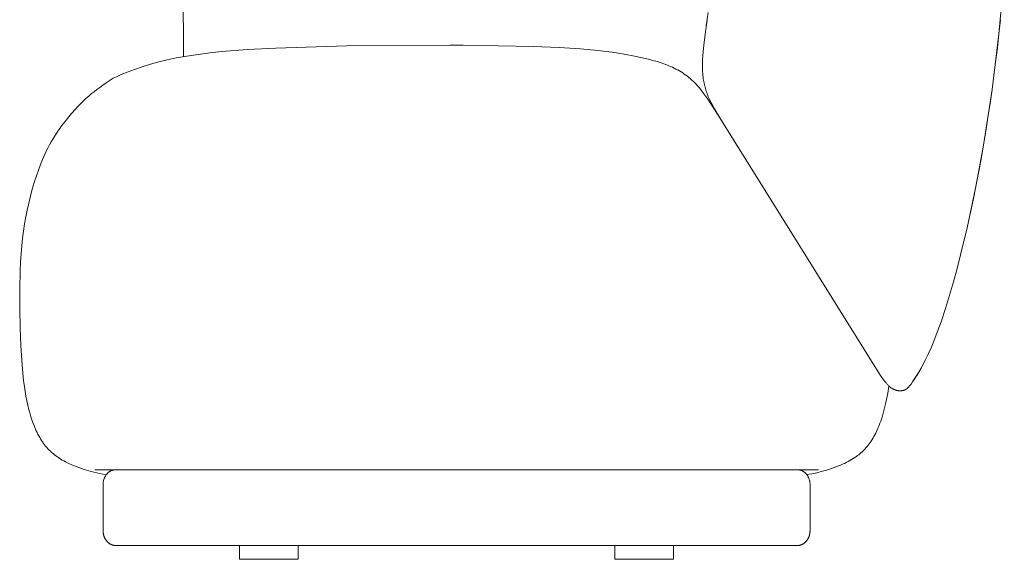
# Model space of a CAD drawing. Header units: millimetres. Extents: x -3843 to -267, y -13382 to -11314.
# Tile 2 of 6: x -3504 to -2723, y -12105 to -11677. Entities that reach past the tile are written whole.
import ezdxf

# ---------------------------------------------------------------- set-up
doc = ezdxf.new("R2010")
doc.units = ezdxf.units.MM
doc.layers.add('Default', color=7, linetype='Continuous', lineweight=18, true_color=0x000000)

msp = doc.modelspace()

# ---------------------------------------------------------------- linework, layer by layer
at = {"layer": 'Default'}
for p, q in [((-3374.4, -11622.03), (-3373.73, -11698.54)), ((-2722.89, -11642.28), (-2727.16, -11688.35)), ((-2957.62, -11671.42), (-2959.27, -11682.08)), ((-2958.57, -11677.51), (-2959.94, -11686.81)), ((-2725.98, -11677.22), (-2727.16, -11688.35)), ((-2959.94, -11686.81), (-2960.99, -11695.1)), ((-2960.99, -11695.1), (-2961.72, -11702.49)), ((-2727.16, -11688.35), (-2732.64, -11732.71)), ((-2727.16, -11688.35), (-2728.42, -11699.46)), ((-3373.73, -11698.54), (-3373.66, -11706.53)), ((-3343.4, -11702.58), (-3352.96, -11703.58)), ((-3322.98, -11700.99), (-3343.4, -11702.58)), ((-3300.55, -11699.76), (-3322.98, -11700.99)), ((-3244.6, -11697.94), (-3300.55, -11699.76)), ((-3162.34, -11697.5), (-3244.6, -11697.94)), ((-3162.34, -11697.5), (-3157.21, -11697.48)), ((-3152.08, -11697.5), (-3157.21, -11697.48)), ((-3152.08, -11697.5), (-3096.51, -11698.52)), ((-3096.51, -11698.52), (-3075.76, -11699.37)), ((-3075.76, -11699.37), (-3058.83, -11700.43)), ((-3058.83, -11700.43), (-3045.07, -11701.66)), ((-3045.07, -11701.66), (-3033.82, -11703.03)), ((-3033.82, -11703.03), (-3028.93, -11703.76)), ((-2961.72, -11702.49), (-2961.96, -11705.88)), ((-2728.42, -11699.46), (-2729.75, -11710.56)), ((-3393.39, -11710.78), (-3400.01, -11712.59)), ((-3386.57, -11709.12), (-3393.39, -11710.78)), ((-3379.56, -11707.63), (-3386.57, -11709.12)), ((-3371, -11706.08), (-3379.56, -11707.63)), ((-3362.15, -11704.73), (-3371, -11706.08)), ((-3352.96, -11703.58), (-3362.15, -11704.73)), ((-3028.93, -11703.76), (-3024.42, -11704.51)), ((-3024.42, -11704.51), (-3016.21, -11706.08)), ((-3016.21, -11706.08), (-3008.66, -11707.73)), ((-3008.66, -11707.73), (-3005.07, -11708.59)), ((-3005.07, -11708.59), (-3001.61, -11709.51)), ((-3001.61, -11709.51), (-2998.27, -11710.47)), ((-2998.27, -11710.47), (-2995.05, -11711.5)), ((-2962.12, -11709.09), (-2962.2, -11712.12)), ((-2961.96, -11705.88), (-2962.12, -11709.09)), ((-2729.75, -11710.56), (-2731.15, -11721.61)), ((-3412.58, -11716.65), (-3418.5, -11718.89)), ((-3406.41, -11714.55), (-3412.58, -11716.65)), ((-3400.01, -11712.59), (-3406.41, -11714.55)), ((-2995.05, -11711.5), (-2991.94, -11712.59)), ((-2991.94, -11712.59), (-2990.42, -11713.17)), ((-2990.42, -11713.17), (-2988.93, -11713.77)), ((-2988.93, -11713.77), (-2987.47, -11714.4)), ((-2987.47, -11714.4), (-2986.03, -11715.04)), ((-2986.03, -11715.04), (-2984.62, -11715.72)), ((-2984.62, -11715.72), (-2983.23, -11716.41)), ((-2983.23, -11716.41), (-2981.87, -11717.14)), ((-2981.87, -11717.14), (-2980.53, -11717.89)), ((-2980.53, -11717.89), (-2979.21, -11718.68)), ((-2979.21, -11718.68), (-2977.92, -11719.49)), ((-2962.2, -11712.12), (-2962.2, -11715)), ((-2962.2, -11715), (-2962.12, -11717.74)), ((-2962.12, -11717.74), (-2961.95, -11720.35)), ((-3429.59, -11723.76), (-3435.12, -11727.38)), ((-3426.92, -11722.5), (-3429.59, -11723.76)), ((-3424.18, -11721.26), (-3426.92, -11722.5)), ((-3421.37, -11720.06), (-3424.18, -11721.26)), ((-3418.5, -11718.89), (-3421.37, -11720.06)), ((-2977.92, -11719.49), (-2976.65, -11720.34)), ((-2976.65, -11720.34), (-2975.4, -11721.22)), ((-2975.4, -11721.22), (-2974.17, -11722.14)), ((-2974.17, -11722.14), (-2972.96, -11723.09)), ((-2972.96, -11723.09), (-2971.78, -11724.08)), ((-2971.78, -11724.08), (-2970.61, -11725.11)), ((-2970.61, -11725.11), (-2969.46, -11726.18)), ((-2969.46, -11726.18), (-2968.33, -11727.28)), ((-2961.95, -11720.35), (-2961.84, -11721.61)), ((-2961.84, -11721.61), (-2961.71, -11722.84)), ((-2961.71, -11722.84), (-2961.55, -11724.05)), ((-2961.55, -11724.05), (-2961.38, -11725.23)), ((-2961.38, -11725.23), (-2961.19, -11726.39)), ((-2961.19, -11726.39), (-2960.97, -11727.53)), ((-2731.15, -11721.61), (-2732.64, -11732.71)), ((-3442.47, -11732.68), (-3444.69, -11734.42)), ((-3440.13, -11730.93), (-3442.47, -11732.68)), ((-3437.69, -11729.16), (-3440.13, -11730.93)), ((-3435.12, -11727.38), (-3437.69, -11729.16)), ((-2968.33, -11727.28), (-2967.21, -11728.44)), ((-2967.21, -11728.44), (-2966.09, -11729.67)), ((-2966.09, -11729.67), (-2964.95, -11731)), ((-2964.95, -11731), (-2963.76, -11732.47)), ((-2963.76, -11732.47), (-2962.49, -11734.11)), ((-2962.49, -11734.11), (-2961.14, -11735.95)), ((-2960.97, -11727.53), (-2960.74, -11728.65)), ((-2960.74, -11728.65), (-2960.48, -11729.76)), ((-2960.48, -11729.76), (-2960.2, -11730.85)), ((-2960.2, -11730.85), (-2959.9, -11731.92)), ((-2959.9, -11731.92), (-2959.58, -11732.99)), ((-2959.58, -11732.99), (-2959.24, -11734.06)), ((-2959.24, -11734.06), (-2958.87, -11735.13)), ((-2732.64, -11732.71), (-2739.43, -11776.81)), ((-2732.64, -11732.71), (-2734.21, -11743.76)), ((-3452.66, -11741.3), (-3454.45, -11743.01)), ((-3450.8, -11739.59), (-3452.66, -11741.3)), ((-3448.85, -11737.87), (-3450.8, -11739.59)), ((-3446.82, -11736.15), (-3448.85, -11737.87)), ((-3444.69, -11734.42), (-3446.82, -11736.15)), ((-2961.14, -11735.95), (-2958.07, -11740.37)), ((-2958.87, -11735.13), (-2958.47, -11736.2)), ((-2958.47, -11736.2), (-2958.04, -11737.28)), ((-2958.07, -11740.37), (-2949.85, -11753.01)), ((-2958.04, -11737.28), (-2957.58, -11738.37)), ((-2957.58, -11738.37), (-2957.1, -11739.47)), ((-2957.1, -11739.47), (-2956.57, -11740.6)), ((-2956.57, -11740.6), (-2955.43, -11742.92)), ((-3459.44, -11748.14), (-3462.52, -11751.59)), ((-3457.84, -11746.43), (-3459.44, -11748.14)), ((-3456.17, -11744.72), (-3457.84, -11746.43)), ((-3454.45, -11743.01), (-3456.17, -11744.72)), ((-2955.43, -11742.92), (-2954.14, -11745.37)), ((-2954.14, -11745.37), (-2952.7, -11747.97)), ((-2952.7, -11747.97), (-2949.29, -11753.76)), ((-2734.21, -11743.76), (-2735.87, -11754.79)), ((-3465.82, -11755.52), (-3468.95, -11759.52)), ((-3462.52, -11751.59), (-3465.82, -11755.52)), ((-2949.85, -11753.01), (-2821.56, -11958.82)), ((-2949.29, -11753.76), (-2934.22, -11778.05)), ((-2735.87, -11754.79), (-2737.6, -11765.81)), ((-3471.92, -11763.6), (-3473.34, -11765.67)), ((-3470.46, -11761.54), (-3471.92, -11763.6)), ((-3468.95, -11759.52), (-3470.46, -11761.54)), ((-3477.39, -11772.07), (-3478.66, -11774.27)), ((-3476.08, -11769.91), (-3477.39, -11772.07)), ((-3474.73, -11767.77), (-3476.08, -11769.91)), ((-3473.34, -11765.67), (-3474.73, -11767.77)), ((-2737.6, -11765.81), (-2739.43, -11776.81)), ((-3482.26, -11781.08), (-3483.39, -11783.43)), ((-3481.09, -11778.77), (-3482.26, -11781.08)), ((-3479.89, -11776.5), (-3481.09, -11778.77)), ((-3478.66, -11774.27), (-3479.89, -11776.5)), ((-2739.43, -11776.81), (-2745.46, -11809.63)), ((-2739.43, -11776.81), (-2741.35, -11787.79)), ((-3485.55, -11788.27), (-3486.58, -11790.75)), ((-3484.48, -11785.83), (-3485.55, -11788.27)), ((-3483.39, -11783.43), (-3484.48, -11785.83)), ((-2741.35, -11787.79), (-2743.36, -11798.75)), ((-3488.54, -11795.83), (-3490.37, -11801.05)), ((-3486.58, -11790.75), (-3488.54, -11795.83)), ((-3490.37, -11801.05), (-3492.07, -11806.38)), ((-2743.36, -11798.75), (-2745.46, -11809.63)), ((-3493.65, -11811.79), (-3495.1, -11817.26)), ((-3492.07, -11806.38), (-3493.65, -11811.79)), ((-2745.46, -11809.63), (-2752.4, -11842.32)), ((-2745.46, -11809.63), (-2747.66, -11820.52)), ((-3495.1, -11817.26), (-3496.44, -11822.77)), ((-3496.44, -11822.77), (-3497.65, -11828.28)), ((-2747.66, -11820.52), (-2749.97, -11831.42)), ((-3498.75, -11833.79), (-3499.73, -11839.33)), ((-3497.65, -11828.28), (-3498.75, -11833.79)), ((-2749.97, -11831.42), (-2752.4, -11842.32)), ((-3499.73, -11839.33), (-3500.6, -11844.96)), ((-2752.4, -11842.32), (-2757.55, -11863.93)), ((-2752.4, -11842.32), (-2754.92, -11853.15)), ((-3501.35, -11850.73), (-3502, -11856.7)), ((-3500.6, -11844.96), (-3501.35, -11850.73)), ((-3502, -11856.7), (-3502.53, -11862.91)), ((-2754.92, -11853.15), (-2757.55, -11863.93)), ((-3502.53, -11862.91), (-3502.96, -11869.42)), ((-2757.55, -11863.93), (-2760.31, -11874.66)), ((-2757.55, -11863.93), (-2760.31, -11874.66)), ((-3502.96, -11869.42), (-3503.28, -11876.28)), ((-2760.31, -11874.66), (-2763.22, -11885.35)), ((-2760.31, -11874.66), (-2763.22, -11885.35)), ((-3503.28, -11876.28), (-3503.62, -11891.05)), ((-2763.22, -11885.35), (-2766.29, -11895.97)), ((-2763.22, -11885.35), (-2766.29, -11895.97)), ((-3503.62, -11891.05), (-3503.6, -11906.5)), ((-2766.29, -11895.97), (-2769.56, -11906.54)), ((-2766.29, -11895.97), (-2769.56, -11906.54)), ((-3503.6, -11906.5), (-3503.27, -11921.71)), ((-2769.56, -11906.54), (-2773.07, -11917.02)), ((-2769.56, -11906.54), (-2773.07, -11917.02)), ((-3503.27, -11921.71), (-3502.7, -11935.76)), ((-2773.07, -11917.02), (-2776.85, -11927.37)), ((-2773.07, -11917.02), (-2776.85, -11927.37)), ((-2776.85, -11927.37), (-2778.86, -11932.48)), ((-2776.85, -11927.37), (-2778.86, -11932.48)), ((-3502.7, -11935.76), (-3502.23, -11943.65)), ((-2778.86, -11932.48), (-2780.98, -11937.55)), ((-2778.86, -11932.48), (-2780.98, -11937.55)), ((-3502.23, -11943.65), (-3501.45, -11954.54)), ((-2783.2, -11942.55), (-2785.55, -11947.48)), ((-2783.2, -11942.55), (-2785.55, -11947.48)), ((-2780.98, -11937.55), (-2783.2, -11942.55)), ((-2780.98, -11937.55), (-2783.2, -11942.55)), ((-2788.04, -11952.3), (-2789.35, -11954.67)), ((-2787.19, -11950.7), (-2788.91, -11953.88)), ((-2786.77, -11949.9), (-2788.04, -11952.3)), ((-2785.55, -11947.48), (-2787.19, -11950.7)), ((-2785.55, -11947.48), (-2786.77, -11949.9)), ((-3501.45, -11954.54), (-3500.48, -11963.95)), ((-2821.56, -11958.82), (-2820.03, -11961.07)), ((-2794.33, -11962.64), (-2790.71, -11957.01)), ((-2792.99, -11960.64), (-2794.19, -11962.43)), ((-2792.21, -11959.45), (-2793.79, -11961.84)), ((-2791.83, -11958.83), (-2792.99, -11960.64)), ((-2790.71, -11957.01), (-2792.21, -11959.45)), ((-2790.71, -11957.01), (-2791.83, -11958.83)), ((-2788.91, -11953.88), (-2790.71, -11957.01)), ((-2789.35, -11954.67), (-2790.71, -11957.01)), ((-3500.48, -11963.95), (-3499.92, -11968.21)), ((-3499.92, -11968.21), (-3499.31, -11972.21)), ((-2820.03, -11961.07), (-2818.49, -11963.23)), ((-2818.49, -11963.23), (-2817.72, -11964.25)), ((-2817.72, -11964.25), (-2816.96, -11965.21)), ((-2816.96, -11965.21), (-2816.21, -11966.11)), ((-2816.21, -11966.11), (-2815.84, -11966.53)), ((-2815.84, -11966.53), (-2815.47, -11966.92)), ((-2815.47, -11966.92), (-2815.08, -11967.33)), ((-2814.46, -11967.93), (-2815.33, -11973.55)), ((-2815.08, -11967.33), (-2814.69, -11967.71)), ((-2814.69, -11967.71), (-2814.3, -11968.07)), ((-2814.3, -11968.07), (-2813.93, -11968.41)), ((-2813.93, -11968.41), (-2813.55, -11968.72)), ((-2798.66, -11968.63), (-2798.26, -11968.16)), ((-2798.26, -11968.16), (-2797.83, -11967.63)), ((-2797.83, -11967.63), (-2797.37, -11967.03)), ((-2797.37, -11967.03), (-2796.86, -11966.35)), ((-2796.86, -11966.35), (-2795.71, -11964.71)), ((-2795.71, -11964.71), (-2794.33, -11962.64)), ((-2793.79, -11961.84), (-2795.43, -11964.18)), ((-2794.19, -11962.43), (-2795.43, -11964.18)), ((-3499.31, -11972.21), (-3498.65, -11976.01)), ((-3498.65, -11976.01), (-3497.94, -11979.64)), ((-2815.33, -11973.55), (-2816.02, -11977.33)), ((-2813.55, -11968.72), (-2813.18, -11969.01)), ((-2813.18, -11969.01), (-2812.82, -11969.28)), ((-2812.82, -11969.28), (-2812.46, -11969.53)), ((-2812.46, -11969.53), (-2812.1, -11969.76)), ((-2812.1, -11969.76), (-2811.75, -11969.97)), ((-2811.75, -11969.97), (-2811.41, -11970.17)), ((-2811.41, -11970.17), (-2811.07, -11970.35)), ((-2811.07, -11970.35), (-2810.74, -11970.52)), ((-2810.74, -11970.52), (-2810.41, -11970.67)), ((-2810.41, -11970.67), (-2810.09, -11970.81)), ((-2810.09, -11970.81), (-2809.77, -11970.94)), ((-2809.77, -11970.94), (-2809.46, -11971.05)), ((-2809.46, -11971.05), (-2809.15, -11971.16)), ((-2809.15, -11971.16), (-2808.84, -11971.26)), ((-2808.84, -11971.26), (-2808.54, -11971.34)), ((-2808.54, -11971.34), (-2808.25, -11971.42)), ((-2808.25, -11971.42), (-2807.95, -11971.48)), ((-2807.95, -11971.48), (-2807.66, -11971.54)), ((-2807.66, -11971.54), (-2807.37, -11971.59)), ((-2807.37, -11971.59), (-2807.09, -11971.63)), ((-2807.09, -11971.63), (-2806.8, -11971.66)), ((-2806.8, -11971.66), (-2806.51, -11971.69)), ((-2806.51, -11971.69), (-2806.23, -11971.71)), ((-2806.23, -11971.71), (-2805.94, -11971.72)), ((-2805.94, -11971.72), (-2805.65, -11971.72)), ((-2805.65, -11971.72), (-2805.36, -11971.72)), ((-2805.36, -11971.72), (-2805.07, -11971.71)), ((-2805.07, -11971.71), (-2804.78, -11971.7)), ((-2804.78, -11971.7), (-2804.48, -11971.68)), ((-2804.48, -11971.68), (-2804.19, -11971.66)), ((-2804.19, -11971.66), (-2803.89, -11971.62)), ((-2803.89, -11971.62), (-2803.73, -11971.6)), ((-2803.73, -11971.6), (-2803.58, -11971.57)), ((-2803.58, -11971.57), (-2803.43, -11971.54)), ((-2803.43, -11971.54), (-2803.28, -11971.51)), ((-2803.28, -11971.51), (-2803.12, -11971.48)), ((-2803.12, -11971.48), (-2802.97, -11971.44)), ((-2802.97, -11971.44), (-2802.81, -11971.4)), ((-2802.81, -11971.4), (-2802.66, -11971.35)), ((-2802.66, -11971.35), (-2802.5, -11971.3)), ((-2802.5, -11971.3), (-2802.34, -11971.25)), ((-2802.34, -11971.25), (-2802.19, -11971.19)), ((-2802.19, -11971.19), (-2802.03, -11971.13)), ((-2802.03, -11971.13), (-2801.87, -11971.06)), ((-2801.87, -11971.06), (-2801.71, -11970.99)), ((-2801.71, -11970.99), (-2801.55, -11970.92)), ((-2801.55, -11970.92), (-2801.39, -11970.84)), ((-2801.39, -11970.84), (-2801.23, -11970.75)), ((-2801.23, -11970.75), (-2801.06, -11970.66)), ((-2801.06, -11970.66), (-2800.9, -11970.56)), ((-2800.9, -11970.56), (-2800.74, -11970.45)), ((-2800.74, -11970.45), (-2800.57, -11970.34)), ((-2800.57, -11970.34), (-2800.41, -11970.23)), ((-2800.41, -11970.23), (-2800.24, -11970.11)), ((-2800.24, -11970.11), (-2800.08, -11969.98)), ((-2800.08, -11969.98), (-2799.91, -11969.84)), ((-2799.91, -11969.84), (-2799.74, -11969.7)), ((-2799.74, -11969.7), (-2799.57, -11969.55)), ((-2799.57, -11969.55), (-2799.4, -11969.39)), ((-2799.4, -11969.39), (-2799.22, -11969.21)), ((-2799.22, -11969.21), (-2799.04, -11969.03)), ((-2799.04, -11969.03), (-2798.86, -11968.83)), ((-2798.86, -11968.83), (-2798.66, -11968.63)), ((-3497.94, -11979.64), (-3497.15, -11983.25)), ((-3497.15, -11983.25), (-3496.3, -11986.72)), ((-2816.79, -11981.1), (-2817.76, -11985.27)), ((-2816.02, -11977.33), (-2816.79, -11981.1)), ((-3496.3, -11986.72), (-3495.38, -11990.07)), ((-3495.38, -11990.07), (-3494.41, -11993.28)), ((-2818.85, -11989.41), (-2819.8, -11992.6)), ((-2817.76, -11985.27), (-2818.85, -11989.41)), ((-3494.41, -11993.28), (-3493.36, -11996.36)), ((-3493.36, -11996.36), (-3492.25, -11999.32)), ((-3492.25, -11999.32), (-3491.67, -12000.75)), ((-2822.15, -11999.26), (-2822.86, -12000.99)), ((-2821.48, -11997.52), (-2822.15, -11999.26)), ((-2820.85, -11995.76), (-2821.48, -11997.52)), ((-2819.8, -11992.6), (-2820.85, -11995.76)), ((-3491.67, -12000.75), (-3491.07, -12002.16)), ((-3491.07, -12002.16), (-3490.45, -12003.53)), ((-3490.45, -12003.53), (-3489.81, -12004.87)), ((-3489.81, -12004.87), (-3489.15, -12006.18)), ((-3489.15, -12006.18), (-3488.48, -12007.46)), ((-3488.48, -12007.46), (-3487.78, -12008.71)), ((-2825.52, -12006.67), (-2826.22, -12007.97)), ((-2824.86, -12005.37), (-2825.52, -12006.67)), ((-2824.21, -12004.04), (-2824.86, -12005.37)), ((-2823.6, -12002.71), (-2824.21, -12004.04)), ((-2822.86, -12000.99), (-2823.6, -12002.71)), ((-3487.78, -12008.71), (-3487.06, -12009.94)), ((-3487.06, -12009.94), (-3486.31, -12011.13)), ((-3486.31, -12011.13), (-3485.54, -12012.3)), ((-3485.54, -12012.3), (-3484.74, -12013.44)), ((-3484.74, -12013.44), (-3483.92, -12014.55)), ((-3483.92, -12014.55), (-3483.06, -12015.64)), ((-2830.84, -12014.98), (-2831.71, -12016.06)), ((-2830, -12013.88), (-2830.84, -12014.98)), ((-2829.2, -12012.76), (-2830, -12013.88)), ((-2828.41, -12011.59), (-2829.2, -12012.76)), ((-2827.65, -12010.4), (-2828.41, -12011.59)), ((-2826.92, -12009.19), (-2827.65, -12010.4)), ((-2826.22, -12007.97), (-2826.92, -12009.19)), ((-3483.06, -12015.64), (-3482.17, -12016.69)), ((-3482.17, -12016.69), (-3481.25, -12017.72)), ((-3481.25, -12017.72), (-3480.3, -12018.73)), ((-3480.3, -12018.73), (-3479.3, -12019.71)), ((-3479.3, -12019.71), (-3478.28, -12020.66)), ((-3478.28, -12020.66), (-3477.21, -12021.59)), ((-3477.21, -12021.59), (-3476.1, -12022.49)), ((-3476.1, -12022.49), (-3474.96, -12023.37)), ((-2839.24, -12023.21), (-2840.17, -12023.89)), ((-2838.33, -12022.51), (-2839.24, -12023.21)), ((-2837.44, -12021.78), (-2838.33, -12022.51)), ((-2836.57, -12021.04), (-2837.44, -12021.78)), ((-2835.53, -12020.1), (-2836.57, -12021.04)), ((-2834.53, -12019.13), (-2835.53, -12020.1)), ((-2833.56, -12018.14), (-2834.53, -12019.13)), ((-2832.61, -12017.11), (-2833.56, -12018.14)), ((-2831.71, -12016.06), (-2832.61, -12017.11)), ((-3474.96, -12023.37), (-3473.77, -12024.23)), ((-3473.77, -12024.23), (-3472.54, -12025.06)), ((-3472.54, -12025.06), (-3471.26, -12025.87)), ((-3471.26, -12025.87), (-3469.95, -12026.66)), ((-3469.95, -12026.66), (-3468.59, -12027.43)), ((-3468.59, -12027.43), (-3467.18, -12028.18)), ((-3467.18, -12028.18), (-3465.73, -12028.91)), ((-3465.73, -12028.91), (-3464.23, -12029.62)), ((-3464.23, -12029.62), (-3462.69, -12030.31)), ((-3462.69, -12030.31), (-3461.1, -12030.99)), ((-3461.1, -12030.99), (-3459.46, -12031.65)), ((-2852.73, -12030.74), (-2854.37, -12031.41)), ((-2851.11, -12030.04), (-2852.73, -12030.74)), ((-2849.63, -12029.36), (-2851.11, -12030.04)), ((-2848.16, -12028.65), (-2849.63, -12029.36)), ((-2846.72, -12027.9), (-2848.16, -12028.65)), ((-2845.29, -12027.12), (-2846.72, -12027.9)), ((-2843.97, -12026.37), (-2845.29, -12027.12)), ((-2842.68, -12025.58), (-2843.97, -12026.37)), ((-2841.42, -12024.75), (-2842.68, -12025.58)), ((-2840.17, -12023.89), (-2841.42, -12024.75)), ((-3459.46, -12031.65), (-3456.04, -12032.92)), ((-3456.04, -12032.92), (-3452.43, -12034.14)), ((-3452.43, -12034.14), (-3448.76, -12035.26)), ((-3448.76, -12035.26), (-3446.8, -12035.8)), ((-3446.8, -12035.8), (-3444.73, -12036.32)), ((-3444.73, -12036.32), (-3442.54, -12036.83)), ((-3444.16, -12034.33), (-2870.26, -12034.33)), ((-3442.54, -12036.83), (-3440.18, -12037.33)), ((-3440.18, -12037.33), (-3437.66, -12037.81)), ((-3437.66, -12037.81), (-3434.93, -12038.28)), ((-3435.44, -12039.01), (-3435.19, -12038.64)), ((-3435.19, -12038.64), (-3434.93, -12038.28)), ((-3434.93, -12038.28), (-3434.74, -12038.02)), ((-3434.74, -12038.02), (-3434.55, -12037.77)), ((-3434.55, -12037.77), (-3434.34, -12037.53)), ((-3434.34, -12037.53), (-3434.13, -12037.29)), ((-3434.13, -12037.29), (-3433.9, -12037.06)), ((-3433.9, -12037.06), (-3433.67, -12036.84)), ((-3433.67, -12036.84), (-3433.43, -12036.62)), ((-3433.43, -12036.62), (-3433.19, -12036.42)), ((-3433.19, -12036.42), (-3432.94, -12036.22)), ((-3432.94, -12036.22), (-3432.68, -12036.03)), ((-3432.68, -12036.03), (-3432.41, -12035.85)), ((-3432.41, -12035.85), (-3432.14, -12035.68)), ((-3432.14, -12035.68), (-3431.87, -12035.52)), ((-3431.87, -12035.52), (-3431.59, -12035.37)), ((-3431.59, -12035.37), (-3431.3, -12035.23)), ((-3431.3, -12035.23), (-3431.01, -12035.1)), ((-3431.01, -12035.1), (-3430.71, -12034.98)), ((-3430.71, -12034.98), (-3430.41, -12034.86)), ((-3430.41, -12034.86), (-3430.11, -12034.76)), ((-3430.11, -12034.76), (-3429.8, -12034.67)), ((-3429.8, -12034.67), (-3429.49, -12034.59)), ((-3429.49, -12034.59), (-3429.18, -12034.52)), ((-3429.18, -12034.52), (-3428.87, -12034.46)), ((-3428.87, -12034.46), (-3428.55, -12034.41)), ((-3428.55, -12034.41), (-3428.23, -12034.37)), ((-3428.23, -12034.37), (-3427.91, -12034.35)), ((-3427.91, -12034.35), (-3427.6, -12034.33)), ((-2886.51, -12034.35), (-2886.83, -12034.33)), ((-2886.19, -12034.37), (-2886.51, -12034.35)), ((-2885.87, -12034.41), (-2886.19, -12034.37)), ((-2885.55, -12034.46), (-2885.87, -12034.41)), ((-2885.24, -12034.52), (-2885.55, -12034.46)), ((-2884.93, -12034.59), (-2885.24, -12034.52)), ((-2884.62, -12034.67), (-2884.93, -12034.59)), ((-2884.31, -12034.76), (-2884.62, -12034.67)), ((-2884.01, -12034.86), (-2884.31, -12034.76)), ((-2883.71, -12034.98), (-2884.01, -12034.86)), ((-2883.41, -12035.1), (-2883.71, -12034.98)), ((-2883.12, -12035.23), (-2883.41, -12035.1)), ((-2882.84, -12035.37), (-2883.12, -12035.23)), ((-2882.55, -12035.52), (-2882.84, -12035.37)), ((-2882.28, -12035.68), (-2882.55, -12035.52)), ((-2882.01, -12035.85), (-2882.28, -12035.68)), ((-2881.74, -12036.03), (-2882.01, -12035.85)), ((-2881.48, -12036.22), (-2881.74, -12036.03)), ((-2881.23, -12036.42), (-2881.48, -12036.22)), ((-2880.99, -12036.62), (-2881.23, -12036.42)), ((-2880.75, -12036.84), (-2880.99, -12036.62)), ((-2880.52, -12037.06), (-2880.75, -12036.84)), ((-2880.3, -12037.29), (-2880.52, -12037.06)), ((-2880.08, -12037.53), (-2880.3, -12037.29)), ((-2879.87, -12037.77), (-2880.08, -12037.53)), ((-2879.68, -12038.02), (-2879.87, -12037.77)), ((-2879.49, -12038.28), (-2879.68, -12038.02)), ((-2875.45, -12037.57), (-2879.49, -12038.28)), ((-2879.23, -12038.64), (-2879.49, -12038.28)), ((-2878.99, -12039.01), (-2879.23, -12038.64)), ((-2871.43, -12036.73), (-2875.45, -12037.57)), ((-2868.02, -12035.9), (-2871.43, -12036.73)), ((-2864.9, -12035.04), (-2868.02, -12035.9)), ((-2861.99, -12034.14), (-2864.9, -12035.04)), ((-2859.83, -12033.43), (-2861.99, -12034.14)), ((-2857.68, -12032.67), (-2859.83, -12033.43)), ((-2854.37, -12031.41), (-2857.68, -12032.67)), ((-3437.48, -12045.75), (-3437.46, -12045.3)), ((-3437.48, -12046.19), (-3437.48, -12045.75)), ((-3437.48, -12082.65), (-3437.48, -12046.19)), ((-3437.46, -12045.3), (-3437.43, -12044.86)), ((-3437.43, -12044.86), (-3437.38, -12044.42)), ((-3437.38, -12044.42), (-3437.32, -12043.98)), ((-3437.32, -12043.98), (-3437.24, -12043.54)), ((-3437.24, -12043.54), (-3437.14, -12043.1)), ((-3437.14, -12043.1), (-3437.04, -12042.67)), ((-3437.04, -12042.67), (-3436.91, -12042.24)), ((-3436.91, -12042.24), (-3436.78, -12041.82)), ((-3436.78, -12041.82), (-3436.63, -12041.4)), ((-3436.63, -12041.4), (-3436.46, -12040.99)), ((-3436.46, -12040.99), (-3436.28, -12040.58)), ((-3436.28, -12040.58), (-3436.09, -12040.18)), ((-3436.09, -12040.18), (-3435.89, -12039.78)), ((-3435.89, -12039.78), (-3435.67, -12039.4)), ((-3435.67, -12039.4), (-3435.44, -12039.01)), ((-2878.75, -12039.4), (-2878.99, -12039.01)), ((-2878.53, -12039.78), (-2878.75, -12039.4)), ((-2878.33, -12040.18), (-2878.53, -12039.78)), ((-2878.14, -12040.58), (-2878.33, -12040.18)), ((-2877.96, -12040.99), (-2878.14, -12040.58)), ((-2877.79, -12041.4), (-2877.96, -12040.99)), ((-2877.64, -12041.82), (-2877.79, -12041.4)), ((-2877.51, -12042.24), (-2877.64, -12041.82)), ((-2877.38, -12042.67), (-2877.51, -12042.24)), ((-2877.28, -12043.1), (-2877.38, -12042.67)), ((-2877.18, -12043.54), (-2877.28, -12043.1)), ((-2877.1, -12043.98), (-2877.18, -12043.54)), ((-2877.04, -12044.42), (-2877.1, -12043.98)), ((-2876.99, -12044.86), (-2877.04, -12044.42)), ((-2876.96, -12045.3), (-2876.99, -12044.86)), ((-2876.94, -12045.75), (-2876.96, -12045.3)), ((-2876.94, -12046.19), (-2876.94, -12045.75)), ((-2876.94, -12082.65), (-2876.94, -12046.19)), ((-3437.48, -12082.65), (-3437.48, -12082.92)), ((-3437.48, -12082.92), (-3437.47, -12083.18)), ((-3437.47, -12083.18), (-3437.46, -12083.45)), ((-3437.46, -12083.45), (-3437.44, -12083.72)), ((-3437.44, -12083.72), (-3437.42, -12083.99)), ((-3437.42, -12083.99), (-3437.39, -12084.26)), ((-3437.39, -12084.26), (-3437.36, -12084.54)), ((-3437.36, -12084.54), (-3437.32, -12084.81)), ((-3437.32, -12084.81), (-3437.27, -12085.09)), ((-3437.27, -12085.09), (-3437.22, -12085.36)), ((-3437.22, -12085.36), (-3437.16, -12085.64)), ((-3437.16, -12085.64), (-3437.1, -12085.92)), ((-2877.26, -12085.64), (-2877.32, -12085.92)), ((-2877.2, -12085.36), (-2877.26, -12085.64)), ((-2877.15, -12085.09), (-2877.2, -12085.36)), ((-2877.1, -12084.81), (-2877.15, -12085.09)), ((-2877.06, -12084.54), (-2877.1, -12084.81)), ((-2877.03, -12084.26), (-2877.06, -12084.54)), ((-2877, -12083.99), (-2877.03, -12084.26)), ((-2876.98, -12083.72), (-2877, -12083.99)), ((-2876.96, -12083.45), (-2876.98, -12083.72)), ((-2876.95, -12083.18), (-2876.96, -12083.45)), ((-2876.94, -12082.92), (-2876.95, -12083.18)), ((-2876.94, -12082.65), (-2876.94, -12082.92)), ((-3437.1, -12085.92), (-3437.03, -12086.19)), ((-3437.03, -12086.19), (-3436.95, -12086.47)), ((-3436.95, -12086.47), (-3436.87, -12086.74)), ((-3436.87, -12086.74), (-3436.78, -12087.02)), ((-3436.78, -12087.02), (-3436.69, -12087.29)), ((-3436.69, -12087.29), (-3436.59, -12087.56)), ((-3436.59, -12087.56), (-3436.48, -12087.83)), ((-3436.48, -12087.83), (-3436.37, -12088.1)), ((-3436.37, -12088.1), (-3436.25, -12088.37)), ((-3436.25, -12088.37), (-3436.12, -12088.63)), ((-3436.12, -12088.63), (-3435.99, -12088.89)), ((-3435.99, -12088.89), (-3435.85, -12089.14)), ((-3435.85, -12089.14), (-3435.71, -12089.4)), ((-3435.71, -12089.4), (-3435.56, -12089.65)), ((-3435.56, -12089.65), (-3435.41, -12089.89)), ((-3435.41, -12089.89), (-3435.25, -12090.13)), ((-3435.25, -12090.13), (-3435.08, -12090.37)), ((-3435.08, -12090.37), (-3434.91, -12090.6)), ((-3434.91, -12090.6), (-3434.74, -12090.82)), ((-3434.74, -12090.82), (-3434.56, -12091.04)), ((-3434.56, -12091.04), (-3434.37, -12091.26)), ((-3434.37, -12091.26), (-3434.18, -12091.46)), ((-3434.18, -12091.46), (-3433.99, -12091.67)), ((-3433.99, -12091.67), (-3433.79, -12091.86)), ((-3433.79, -12091.86), (-3433.59, -12092.05)), ((-3433.59, -12092.05), (-3433.38, -12092.24)), ((-3433.38, -12092.24), (-3433.17, -12092.41)), ((-3433.17, -12092.41), (-3432.96, -12092.58)), ((-3432.96, -12092.58), (-3432.74, -12092.74)), ((-3432.74, -12092.74), (-3432.52, -12092.9)), ((-3432.52, -12092.9), (-3432.3, -12093.05)), ((-3432.3, -12093.05), (-3432.08, -12093.19)), ((-3432.08, -12093.19), (-3431.85, -12093.32)), ((-3431.85, -12093.32), (-3431.62, -12093.45)), ((-3431.62, -12093.45), (-3431.4, -12093.57)), ((-2882.8, -12093.45), (-2883.02, -12093.57)), ((-2882.57, -12093.32), (-2882.8, -12093.45)), ((-2882.34, -12093.19), (-2882.57, -12093.32)), ((-2882.12, -12093.05), (-2882.34, -12093.19)), ((-2881.9, -12092.9), (-2882.12, -12093.05)), ((-2881.68, -12092.74), (-2881.9, -12092.9)), ((-2881.46, -12092.58), (-2881.68, -12092.74)), ((-2881.25, -12092.41), (-2881.46, -12092.58)), ((-2881.04, -12092.24), (-2881.25, -12092.41)), ((-2880.84, -12092.05), (-2881.04, -12092.24)), ((-2880.63, -12091.86), (-2880.84, -12092.05)), ((-2880.43, -12091.67), (-2880.63, -12091.86)), ((-2880.24, -12091.46), (-2880.43, -12091.67)), ((-2880.05, -12091.26), (-2880.24, -12091.46)), ((-2879.87, -12091.04), (-2880.05, -12091.26)), ((-2879.68, -12090.82), (-2879.87, -12091.04)), ((-2879.51, -12090.6), (-2879.68, -12090.82)), ((-2879.34, -12090.37), (-2879.51, -12090.6)), ((-2879.17, -12090.13), (-2879.34, -12090.37)), ((-2879.01, -12089.89), (-2879.17, -12090.13)), ((-2878.86, -12089.65), (-2879.01, -12089.89)), ((-2878.71, -12089.4), (-2878.86, -12089.65)), ((-2878.57, -12089.14), (-2878.71, -12089.4)), ((-2878.43, -12088.89), (-2878.57, -12089.14)), ((-2878.3, -12088.63), (-2878.43, -12088.89)), ((-2878.17, -12088.37), (-2878.3, -12088.63)), ((-2878.05, -12088.1), (-2878.17, -12088.37)), ((-2877.94, -12087.83), (-2878.05, -12088.1)), ((-2877.83, -12087.56), (-2877.94, -12087.83)), ((-2877.73, -12087.29), (-2877.83, -12087.56)), ((-2877.64, -12087.02), (-2877.73, -12087.29)), ((-2877.55, -12086.74), (-2877.64, -12087.02)), ((-2877.47, -12086.47), (-2877.55, -12086.74)), ((-2877.39, -12086.19), (-2877.47, -12086.47)), ((-2877.32, -12085.92), (-2877.39, -12086.19)), ((-3431.4, -12093.57), (-3431.17, -12093.68)), ((-3431.17, -12093.68), (-3430.93, -12093.79)), ((-3430.93, -12093.79), (-3430.7, -12093.88)), ((-3430.7, -12093.88), (-3430.47, -12093.98)), ((-3430.47, -12093.98), (-3430.24, -12094.06)), ((-3430.24, -12094.06), (-3430, -12094.13)), ((-3430, -12094.13), (-3429.77, -12094.2)), ((-3429.77, -12094.2), (-3429.54, -12094.26)), ((-3429.54, -12094.26), (-3429.3, -12094.32)), ((-3429.3, -12094.32), (-3429.07, -12094.37)), ((-3429.07, -12094.37), (-3428.84, -12094.41)), ((-3428.84, -12094.41), (-3428.61, -12094.44)), ((-3428.61, -12094.44), (-3428.38, -12094.47)), ((-3428.38, -12094.47), (-3428.16, -12094.49)), ((-3428.16, -12094.49), (-3427.93, -12094.5)), ((-3427.93, -12094.5), (-3427.71, -12094.51)), ((-3427.71, -12094.51), (-3427.48, -12094.52)), ((-3427.48, -12094.52), (-2886.94, -12094.52)), ((-3329.21, -12105.47), (-3329.21, -12094.52)), ((-3282.82, -12094.52), (-3282.82, -12105.47)), ((-3031.6, -12105.47), (-3031.6, -12094.52)), ((-2985.21, -12094.52), (-2985.21, -12105.47)), ((-2886.71, -12094.51), (-2886.94, -12094.52)), ((-2886.49, -12094.5), (-2886.71, -12094.51)), ((-2886.26, -12094.49), (-2886.49, -12094.5)), ((-2886.04, -12094.47), (-2886.26, -12094.49)), ((-2885.81, -12094.44), (-2886.04, -12094.47)), ((-2885.58, -12094.41), (-2885.81, -12094.44)), ((-2885.35, -12094.37), (-2885.58, -12094.41)), ((-2885.12, -12094.32), (-2885.35, -12094.37)), ((-2884.88, -12094.26), (-2885.12, -12094.32)), ((-2884.65, -12094.2), (-2884.88, -12094.26)), ((-2884.42, -12094.13), (-2884.65, -12094.2)), ((-2884.18, -12094.06), (-2884.42, -12094.13)), ((-2883.95, -12093.98), (-2884.18, -12094.06)), ((-2883.72, -12093.88), (-2883.95, -12093.98)), ((-2883.49, -12093.79), (-2883.72, -12093.88)), ((-2883.26, -12093.68), (-2883.49, -12093.79)), ((-2883.02, -12093.57), (-2883.26, -12093.68)), ((-3282.82, -12105.47), (-3329.21, -12105.47)), ((-3282.82, -12105.47), (-3282.82, -12105.47)), ((-3282.82, -12105.47), (-3282.82, -12105.47)), ((-2985.21, -12105.47), (-3031.6, -12105.47)), ((-2985.21, -12105.47), (-2985.21, -12105.47)), ((-2985.21, -12105.47), (-2985.21, -12105.47))]:
    msp.add_line(p, q, dxfattribs=at)

doc.saveas('drawing.dxf')
